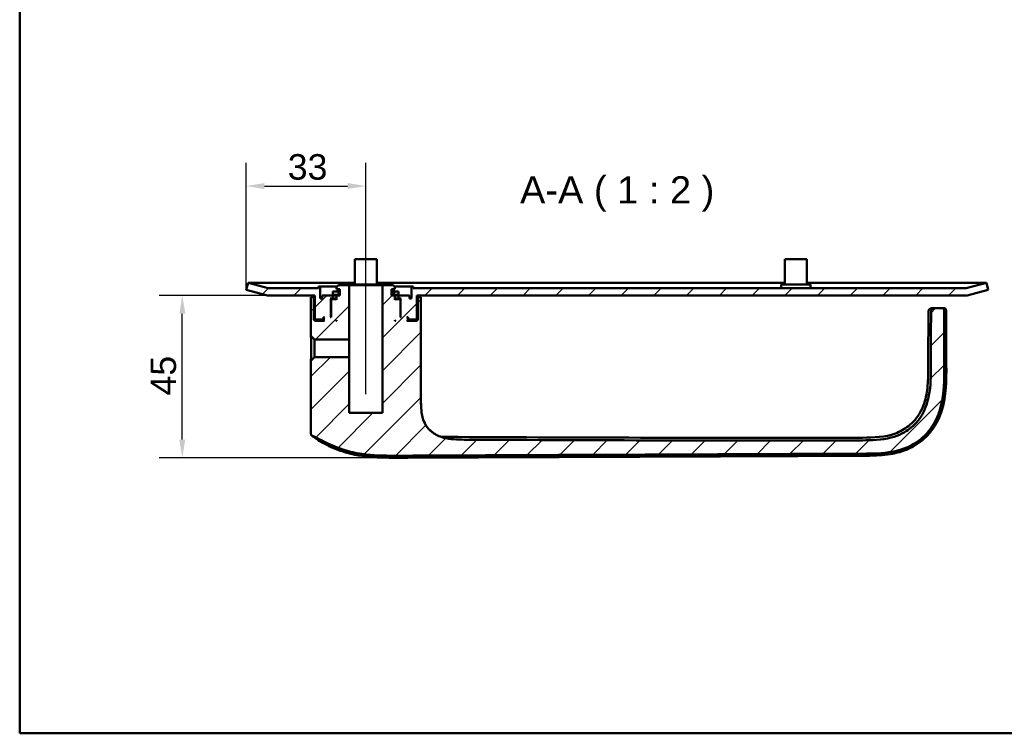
# Model space of a CAD drawing. Header units: millimetres. Extents: x 20 to 833, y 20 to 574.
# Tile 1 of 17: x 20 to 290, y 20 to 216. Entities that reach past the tile are written whole.
import ezdxf

# ---------------------------------------------------------------- set-up
doc = ezdxf.new("R2010")
doc.units = ezdxf.units.MM
doc.header["$LTSCALE"] = 2
for name, color, linetype, lineweight in [('Bemaßungen(DIN)', 7, 'Continuous', 25), ('Mittellinie(DIN)', 7, 'Continuous', 25), ('Sichtbare Kanten(DIN)', 7, 'Continuous', 50), ('Skizziergeometrie(DIN)', 7, 'Continuous', 50), ('Symbole(DIN)', 7, 'Continuous', 25)]:
    doc.layers.add(name, color=color, linetype=linetype, lineweight=lineweight)
doc.layers.add('Schraffur', color=179, linetype='Continuous', lineweight=9, true_color=0x1e1e47)
doc.styles.add('Aktuell-DINGroßer Text', font='arial.ttf')
doc.styles.add('STANDARD-DIN~0', font='arial.ttf')
doc.dimstyles.new('CAD-LAN', dxfattribs={"dimscale": 2, "dimtxt": 3.5, "dimasz": 2.5, "dimexe": 3.175, "dimexo": 0, "dimgap": 0.8, "dimtad": 1, "dimrnd": 1e-08, "dimtxsty": 'STANDARD-DIN~0', "dimcen": 0.09, "dimdle": 10, "dimclrd": 250, "dimclre": 250, "dimclrt": 250, "dimadec": 0, "dimazin": 2, "dimtfac": 1, "dimtmove": 0, "dimatfit": 3, "dimfxl": 1, "dimtolj": 1, "dimtzin": 0, "dimlwd": 25, "dimlwe": 25, "dimarcsym": 0})

# ---------------------------------------------------------------- blocks, each defined once
blk = doc.blocks.new('Ränder Standardrahmen')
at = {"layer": 'Skizziergeometrie(DIN)', "flags": 128}
blk.add_lwpolyline([(10, 10), (10, 287), (410, 287), (410, 10), (10, 10)], dxfattribs=at)
blk = doc.blocks.new('*D21')
at = {"layer": 'Bemaßungen(DIN)', "color": 250, "linetype": 'Continuous', "lineweight": 25, "true_color": 0x3f3f3f, "transparency": 16777216}
for p, q in [((82.18, 141.69), (82.18, 176.55)), ((114.98, 147.97), (114.98, 176.55)), ((87.18, 170.2), (109.98, 170.2))]:
    blk.add_line(p, q, dxfattribs=at)
at = {"layer": 'Bemaßungen(DIN)', "color": 250, "linetype": 'Continuous', "true_color": 0x3f3f3f, "transparency": 16777216}
for points in [[(87.18, 171.04), (87.18, 169.37), (82.18, 170.2)], [(109.98, 171.04), (109.98, 169.37), (114.98, 170.2)]]:
    blk.add_solid(points, dxfattribs=at)
at = {"layer": 'Defpoints', "color": 0, "linetype": 'Continuous', "transparency": 16777216}
for p in [(114.98, 170.2), (114.98, 147.97), (82.18, 141.69)]:
    blk.add_point(p, dxfattribs=at)
at = {"layer": 'Bemaßungen(DIN)', "color": 250, "linetype": 'Continuous', "lineweight": 25, "true_color": 0x3f3f3f, "transparency": 16777216, "insert": (93.57, 178.96), "char_height": 7, "attachment_point": 1, "style": 'STANDARD-DIN~0'}
blk.add_mtext('\\A1;33', dxfattribs=at)
blk = doc.blocks.new('*D22')
at = {"layer": 'Bemaßungen(DIN)', "color": 250, "linetype": 'Continuous', "lineweight": 25, "true_color": 0x3f3f3f, "transparency": 16777216}
for p, q in [((87.98, 140.17), (58.27, 140.17)), ((64.62, 100.64), (64.62, 135.17)), ((123.65, 95.64), (58.27, 95.64))]:
    blk.add_line(p, q, dxfattribs=at)
at = {"layer": 'Bemaßungen(DIN)', "color": 250, "linetype": 'Continuous', "true_color": 0x3f3f3f, "transparency": 16777216}
for points in [[(63.79, 135.17), (65.46, 135.17), (64.62, 140.17)], [(63.79, 100.64), (65.46, 100.64), (64.62, 95.64)]]:
    blk.add_solid(points, dxfattribs=at)
at = {"layer": 'Defpoints', "color": 0, "linetype": 'Continuous', "transparency": 16777216}
for p in [(64.62, 140.17), (87.98, 140.17), (123.65, 95.64)]:
    blk.add_point(p, dxfattribs=at)
at = {"layer": 'Bemaßungen(DIN)', "color": 250, "linetype": 'Continuous', "lineweight": 25, "true_color": 0x3f3f3f, "transparency": 16777216, "insert": (55.9, 112.72), "char_height": 7, "attachment_point": 1, "rotation": 90, "style": 'STANDARD-DIN~0'}
blk.add_mtext('\\A1;45', dxfattribs=at)

msp = doc.modelspace()

# ---------------------------------------------------------------- hatches: boundary and pattern name
at = {"layer": 'Schraffur'}
h = msp.add_hatch(dxfattribs=at)
h.set_pattern_fill('ANSI31', color=256, scale=50.8, style=0)
h.set_pattern_definition([(45, (0, 0), (-4.49013, 4.49013), [])])
h.paths.add_polyline_path([(123.999, 140.374), (123.999, 141.274), (122.496, 141.274), (122.496, 140.374)])
h.paths.add_polyline_path([(107.471, 140.374), (107.471, 141.274), (105.966, 141.274), (105.966, 140.374)])
h.paths.add_polyline_path([(99.94, 139.674), (99.94, 137.174), (99.94, 129.117), (100.924, 128.133), (110.433, 128.133), (110.433, 142.974), (107.483, 142.974), (106.983, 142.474), (106.983, 141.874), (107.883, 141.874), (107.883, 140.174), (106.983, 140.174), (106.983, 138.974), (106.783, 139.174), (105.683, 139.174), (105.483, 138.974), (105.483, 134.174), (105.233, 134.174), (105.433, 134.374), (105.433, 139.174), (105.233, 139.374), (105.983, 139.374), (105.983, 140.174), (102.983, 140.174), (102.983, 139.374), (102.483, 139.374), (102.483, 142.674), (101.983, 142.674), (101.983, 142.175), (88.234, 142.175), (82.68, 143.621), (82.176, 141.686), (87.983, 140.174), (100.983, 140.174), (100.983, 133.774), (101.183, 133.574), (103.283, 133.574), (103.383, 133.674), (103.383, 134.174), (103.683, 134.174), (103.483, 133.974), (103.483, 133.374), (103.683, 133.174), (100.983, 133.174), (100.683, 133.474), (100.683, 139.674)])
h.paths.add_polyline_path([(106.983, 133.174), (106.783, 133.174), (106.983, 133.374)], flags=0)
edge = h.paths.add_edge_path()
edge.add_spline(control_points=[(273.668, 136.109), (273.668, 136.214), (273.668, 136.322), (273.631, 136.455), (273.615, 136.493), (273.569, 136.558), (273.541, 136.585), (273.466, 136.632), (273.419, 136.648), (273.286, 136.674), (273.194, 136.674), (273.103, 136.674)], knot_values=[-0.0996811, -0.0996811, -0.0996811, -0.0996811, -0.068663, -0.068663, -0.0555766, -0.0555766, -0.0431631, -0.0431631, -0.027324, -0.027324, -0.0000075, -0.0000075, -0.0000075, -0.0000075], degree=3, periodic=0)
edge.add_line((273.103, 136.674), (271.513, 136.674))
edge.add_spline(control_points=[(271.513, 136.674), (271.262, 136.674), (271.002, 136.674), (270.67, 136.584), (270.572, 136.544), (270.403, 136.428), (270.335, 136.358), (270.213, 136.169), (270.172, 136.049), (270.102, 135.717), (270.102, 135.487), (270.102, 135.261)], knot_values=[-0.2477947, -0.2477947, -0.2477947, -0.2477947, -0.1726152, -0.1726152, -0.139068, -0.139068, -0.1074887, -0.1074887, -0.0678474, -0.0678474, 0, 0, 0, 0], degree=3, periodic=0)
edge.add_spline(control_points=[(270.102, 135.261), (270.101, 133.319), (270.095, 131.217), (270.079, 126.774), (270.056, 121.295), (270.054, 120.712)], knot_values=[-0.2899816, -0.2899816, -0.2899816, -0.2899816, -0.1747977, -0.1747977, 0, 0, 0, 0], degree=3, periodic=0)
edge.add_spline(control_points=[(270.054, 120.712), (270.043, 118.064), (270.031, 115.389), (269.224, 111.091), (268.668, 109.227), (266.754, 105.939), (265.618, 104.638), (263.024, 102.66), (261.412, 101.75), (256.48, 100.432), (253.794, 100.421), (251.304, 100.412)], knot_values=[-4.2006859, -4.2006859, -4.2006859, -4.2006859, -2.9113022, -2.9113022, -2.074408, -2.074408, -1.3660677, -1.3660677, -0.7469942, -0.7469942, 0, 0, 0, 0], degree=3, periodic=0)
edge.add_spline(control_points=[(251.304, 100.412), (232.806, 100.346), (214.309, 100.351), (178.112, 100.433), (160.412, 100.507), (142.714, 100.584)], knot_values=[-11.0978989, -11.0978989, -11.0978989, -11.0978989, -5.5486994, -5.5486994, -0.2389962, -0.2389962, -0.2389962, -0.2389962], degree=3, periodic=0)
edge.add_spline(control_points=[(142.714, 100.584), (140.808, 100.592), (138.882, 100.601), (135.959, 101.217), (134.901, 101.583), (133.139, 102.638), (132.439, 103.248), (131.181, 104.899), (130.792, 105.864), (130.126, 108.359), (130.126, 110.067), (130.126, 111.758)], knot_values=[-1.7163197, -1.7163197, -1.7163197, -1.7163197, -1.2713011, -1.2713011, -1.0043346, -1.0043346, -0.7798148, -0.7798148, -0.5072175, -0.5072175, 0, 0, 0, 0], degree=3, periodic=0)
edge.add_line((130.126, 111.758), (130.126, 137.174))
edge.add_line((130.126, 137.174), (130.126, 139.674))
edge.add_line((130.126, 139.674), (129.283, 139.674))
edge.add_line((129.283, 139.674), (129.283, 133.474))
edge.add_line((129.283, 133.474), (128.983, 133.174))
edge.add_line((128.983, 133.174), (126.283, 133.174))
edge.add_line((126.283, 133.174), (126.483, 133.374))
edge.add_line((126.483, 133.374), (126.483, 133.974))
edge.add_line((126.483, 133.974), (126.283, 134.174))
edge.add_line((126.283, 134.174), (126.583, 134.174))
edge.add_line((126.583, 134.174), (126.583, 133.674))
edge.add_line((126.583, 133.674), (126.683, 133.574))
edge.add_line((126.683, 133.574), (128.783, 133.574))
edge.add_line((128.783, 133.574), (128.983, 133.774))
edge.add_line((128.983, 133.774), (128.983, 140.174))
edge.add_line((128.983, 140.174), (279.989, 140.174))
edge.add_line((279.989, 140.174), (285.795, 141.686))
edge.add_line((285.795, 141.686), (285.291, 143.621))
edge.add_line((285.291, 143.621), (279.737, 142.175))
edge.add_line((279.737, 142.175), (127.983, 142.175))
edge.add_line((127.983, 142.175), (127.983, 142.674))
edge.add_line((127.983, 142.674), (127.483, 142.674))
edge.add_line((127.483, 142.674), (127.483, 139.374))
edge.add_line((127.483, 139.374), (126.983, 139.374))
edge.add_line((126.983, 139.374), (126.983, 140.174))
edge.add_line((126.983, 140.174), (123.983, 140.174))
edge.add_line((123.983, 140.174), (123.983, 139.374))
edge.add_line((123.983, 139.374), (124.733, 139.374))
edge.add_line((124.733, 139.374), (124.533, 139.174))
edge.add_line((124.533, 139.174), (124.533, 134.374))
edge.add_line((124.533, 134.374), (124.733, 134.174))
edge.add_line((124.733, 134.174), (124.483, 134.174))
edge.add_line((124.483, 134.174), (124.483, 138.974))
edge.add_line((124.483, 138.974), (124.283, 139.174))
edge.add_line((124.283, 139.174), (123.183, 139.174))
edge.add_line((123.183, 139.174), (122.983, 138.974))
edge.add_line((122.983, 138.974), (122.983, 140.174))
edge.add_line((122.983, 140.174), (122.083, 140.174))
edge.add_line((122.083, 140.174), (122.083, 141.874))
edge.add_line((122.083, 141.874), (122.983, 141.874))
edge.add_line((122.983, 141.874), (122.983, 142.474))
edge.add_line((122.983, 142.474), (122.483, 142.974))
edge.add_line((122.483, 142.974), (119.533, 142.974))
edge.add_line((119.533, 142.974), (119.533, 107.974))
edge.add_line((119.533, 107.974), (110.433, 107.974))
edge.add_line((110.433, 107.974), (110.433, 123.216))
edge.add_line((110.433, 123.216), (100.924, 123.216))
edge.add_line((100.924, 123.216), (99.94, 122.232))
edge.add_line((99.94, 122.232), (99.94, 102.262))
edge.add_spline(control_points=[(99.94, 102.262), (99.94, 102.17), (99.94, 102.077), (99.967, 101.944), (99.983, 101.898), (100.035, 101.812), (100.069, 101.776), (100.191, 101.685), (100.292, 101.647), (100.397, 101.606)], knot_values=[-0.0976377, -0.0976377, -0.0976377, -0.0976377, -0.06823, -0.06823, -0.0514818, -0.0514818, -0.0338046, -0.0338046, -0.0000168, -0.0000168, -0.0000168, -0.0000168], degree=3, periodic=0)
edge.add_spline(control_points=[(100.397, 101.606), (101.111, 101.323), (101.988, 100.864), (103.744, 99.958), (104.25, 99.706), (105.181, 99.296)], knot_values=[-0.5631654, -0.5631654, -0.5631654, -0.5631654, -0.3051835, -0.3051835, 0, 0, 0, 0], degree=3, periodic=0)
edge.add_spline(control_points=[(105.181, 99.296), (106.043, 98.916), (106.925, 98.555), (108.601, 97.941), (109.411, 97.675), (110.222, 97.45)], knot_values=[-0.5355123, -0.5355123, -0.5355123, -0.5355123, -0.2526532, -0.2526532, 0, 0, 0, 0], degree=3, periodic=0)
edge.add_spline(control_points=[(110.222, 97.45), (111.025, 97.227), (111.837, 97.042), (113.475, 96.736), (114.299, 96.615), (115.126, 96.521)], knot_values=[-0.4996877, -0.4996877, -0.4996877, -0.4996877, -0.2497852, -0.2497852, 0, 0, 0, 0], degree=3, periodic=0)
edge.add_spline(control_points=[(115.126, 96.521), (116.586, 96.354), (118.042, 96.269), (121, 96.189), (122.741, 96.197), (123.915, 96.202)], knot_values=[-0.7012157, -0.7012157, -0.7012157, -0.7012157, -0.3519477, -0.3519477, 0, 0, 0, 0], degree=3, periodic=0)
edge.add_line((123.915, 96.202), (251.388, 96.748))
edge.add_spline(control_points=[(251.388, 96.748), (254.059, 96.76), (256.809, 96.772), (261.361, 97.649), (263.405, 98.269), (267.154, 100.492), (268.66, 101.853), (271.522, 105.705), (272.352, 108.011), (273.749, 113.469), (273.732, 117.174), (273.716, 120.683)], knot_values=[-3.1131649, -3.1131649, -3.1131649, -3.1131649, -2.4346951, -2.4346951, -1.9860051, -1.9860051, -1.588166, -1.588166, -1.0529023, -1.0529023, -0.0000034, -0.0000034, -0.0000034, -0.0000034], degree=3, periodic=0)
edge.add_spline(control_points=[(273.716, 120.683), (273.707, 122.783), (273.689, 126.999), (273.673, 131.939), (273.669, 133.974), (273.668, 136.109)], knot_values=[-1.5544682, -1.5544682, -1.5544682, -1.5544682, -0.6404782, -0.6404782, -0.0000001, -0.0000001, -0.0000001, -0.0000001], degree=3, periodic=0)
h.paths.add_polyline_path([(123.183, 133.174), (122.983, 133.174), (122.983, 133.374)], flags=0)

# ---------------------------------------------------------------- linework, layer by layer
at = {"layer": 'Mittellinie(DIN)', "linetype": 'Continuous'}
msp.add_line((114.983, 113.054), (114.983, 147.974), dxfattribs=at)
at = {"layer": 'Sichtbare Kanten(DIN)'}
for p, q in [((117.983, 150.175), (111.983, 150.175)), ((111.983, 143.175), (111.983, 150.175)), ((117.983, 143.175), (117.983, 150.175)), ((235.983, 150.175), (229.983, 150.175)), ((229.983, 143.175), (229.983, 150.175)), ((235.983, 143.175), (235.983, 150.175)), ((82.68, 143.621), (82.176, 141.686)), ((88.234, 142.175), (82.68, 143.621)), ((100.986, 143.621), (82.68, 143.621)), ((111.983, 143.621), (100.986, 143.621)), ((229.983, 143.621), (117.983, 143.621)), ((266.986, 143.621), (235.983, 143.621)), ((285.291, 143.621), (266.986, 143.621)), ((285.291, 143.621), (279.737, 142.175)), ((285.795, 141.686), (285.291, 143.621)), ((82.176, 141.686), (87.983, 140.174)), ((101.983, 142.175), (88.234, 142.175)), ((102.483, 142.674), (101.983, 142.674)), ((101.983, 142.674), (101.983, 142.175)), ((101.983, 142.674), (101.983, 142.674)), ((101.983, 142.674), (101.983, 142.175)), ((102.483, 139.374), (102.483, 142.674)), ((102.483, 142.674), (107.183, 142.674)), ((107.471, 141.274), (105.966, 141.274)), ((105.966, 141.274), (105.966, 140.374)), ((105.966, 141.274), (105.966, 141.274)), ((105.966, 141.274), (105.966, 140.374)), ((107.483, 142.974), (106.983, 142.474)), ((107.483, 142.974), (106.983, 142.474)), ((106.983, 142.474), (106.983, 141.874)), ((106.983, 142.474), (106.983, 142.474)), ((106.983, 141.874), (106.983, 142.474)), ((106.983, 141.874), (107.883, 141.874)), ((106.983, 141.874), (106.983, 141.874)), ((107.471, 140.374), (107.471, 141.274)), ((107.883, 141.274), (107.471, 141.274)), ((110.433, 142.974), (107.483, 142.974)), ((107.483, 142.974), (107.483, 142.974)), ((107.883, 141.874), (107.883, 140.174)), ((107.883, 140.174), (107.883, 141.874)), ((110.433, 128.133), (110.433, 142.974)), ((110.433, 142.974), (110.436, 142.974)), ((110.436, 142.974), (119.533, 142.974)), ((110.436, 107.974), (110.436, 142.974)), ((118.983, 143.175), (110.983, 143.175)), ((110.983, 142.974), (110.983, 143.175)), ((118.983, 142.974), (118.983, 143.175)), ((122.483, 142.974), (119.533, 142.974)), ((119.533, 142.974), (119.533, 107.974)), ((122.083, 140.174), (122.083, 141.874)), ((122.083, 141.874), (122.983, 141.874)), ((122.083, 140.174), (122.083, 141.874)), ((122.496, 141.274), (122.083, 141.274)), ((122.983, 142.474), (122.483, 142.974)), ((122.483, 142.974), (122.483, 142.974)), ((122.483, 142.974), (122.983, 142.474)), ((123.999, 141.274), (122.496, 141.274)), ((122.496, 141.274), (122.496, 140.374)), ((122.783, 142.674), (127.483, 142.674)), ((122.983, 141.874), (122.983, 142.474)), ((122.983, 142.474), (122.983, 142.474)), ((122.983, 141.874), (122.983, 142.474)), ((122.983, 141.874), (122.983, 141.874)), ((123.999, 140.374), (123.999, 141.274)), ((123.999, 141.274), (123.999, 141.274)), ((123.999, 141.274), (123.999, 140.374)), ((127.983, 142.674), (127.483, 142.674)), ((127.483, 142.674), (127.483, 139.374)), ((127.983, 142.175), (127.983, 142.674)), ((127.983, 142.674), (127.983, 142.674)), ((127.983, 142.674), (127.983, 142.175)), ((279.737, 142.175), (127.983, 142.175)), ((236.983, 143.175), (228.983, 143.175)), ((228.983, 142.175), (228.983, 143.175)), ((236.983, 142.175), (236.983, 143.175)), ((279.989, 140.174), (285.795, 141.686)), ((87.983, 140.174), (100.983, 140.174)), ((99.94, 139.674), (99.94, 137.174)), ((100.683, 139.674), (99.94, 139.674)), ((100.683, 133.474), (100.683, 139.674)), ((100.983, 139.674), (100.683, 139.674)), ((100.983, 140.174), (100.983, 133.774)), ((100.983, 140.174), (100.983, 133.774)), ((102.983, 139.374), (102.483, 139.374)), ((105.983, 140.174), (102.983, 140.174)), ((102.983, 140.174), (102.983, 139.374)), ((102.983, 140.174), (102.983, 140.174)), ((102.983, 139.374), (102.983, 140.174)), ((105.433, 139.174), (105.233, 139.374)), ((105.233, 139.374), (105.983, 139.374)), ((105.433, 134.374), (105.433, 139.174)), ((105.433, 139.174), (105.683, 139.174)), ((105.683, 139.174), (105.483, 138.974)), ((105.683, 139.174), (105.483, 138.974)), ((105.483, 138.974), (105.483, 134.174)), ((105.483, 138.974), (105.483, 138.974)), ((105.483, 138.974), (105.483, 134.174)), ((106.783, 139.174), (105.683, 139.174)), ((105.683, 139.174), (105.683, 139.174)), ((105.966, 140.374), (107.471, 140.374)), ((105.966, 140.374), (105.966, 140.374)), ((105.983, 139.374), (105.983, 140.174)), ((105.983, 140.174), (106.983, 140.174)), ((106.983, 139.374), (105.983, 139.374)), ((106.983, 138.974), (106.783, 139.174)), ((106.983, 139.174), (106.783, 139.174)), ((107.883, 140.174), (106.983, 140.174)), ((106.983, 140.174), (106.983, 138.974)), ((106.983, 140.174), (106.983, 140.174)), ((106.983, 138.974), (106.983, 140.174)), ((107.471, 140.374), (107.883, 140.374)), ((122.083, 140.374), (122.496, 140.374)), ((122.983, 140.174), (122.083, 140.174)), ((122.496, 140.374), (123.999, 140.374)), ((122.983, 138.974), (122.983, 140.174)), ((122.983, 140.174), (123.983, 140.174)), ((122.983, 140.174), (122.983, 140.174)), ((122.983, 138.974), (122.983, 140.174)), ((123.983, 139.374), (122.983, 139.374)), ((123.183, 139.174), (122.983, 138.974)), ((123.183, 139.174), (122.983, 139.174)), ((124.283, 139.174), (123.183, 139.174)), ((126.983, 140.174), (123.983, 140.174)), ((123.983, 140.174), (123.983, 139.374)), ((123.983, 139.374), (124.733, 139.374)), ((123.999, 140.374), (123.999, 140.374)), ((124.483, 138.974), (124.283, 139.174)), ((124.283, 139.174), (124.533, 139.174)), ((124.283, 139.174), (124.283, 139.174)), ((124.283, 139.174), (124.483, 138.974)), ((124.483, 134.174), (124.483, 138.974)), ((124.483, 138.974), (124.483, 138.974)), ((124.483, 138.974), (124.483, 134.174)), ((124.733, 139.374), (124.533, 139.174)), ((124.533, 139.174), (124.533, 134.374)), ((126.983, 139.374), (126.983, 140.174)), ((126.983, 140.174), (126.983, 140.174)), ((126.983, 139.374), (126.983, 140.174)), ((127.483, 139.374), (126.983, 139.374)), ((128.983, 133.774), (128.983, 140.174)), ((128.983, 140.174), (279.989, 140.174)), ((128.983, 140.174), (128.983, 133.774)), ((129.283, 139.674), (128.983, 139.674)), ((130.126, 139.674), (129.283, 139.674)), ((129.283, 139.674), (129.283, 133.474)), ((130.126, 137.174), (130.126, 139.674)), ((130.126, 137.174), (130.126, 139.674)), ((99.94, 137.174), (99.94, 129.117)), ((130.126, 111.758), (130.126, 137.174)), ((130.126, 137.174), (130.126, 111.758)), ((271.513, 136.674), (270.819, 136.674)), ((273.103, 136.674), (271.513, 136.674)), ((100.983, 133.174), (100.683, 133.474)), ((103.483, 133.474), (100.683, 133.474)), ((100.983, 133.774), (101.183, 133.574)), ((100.983, 133.774), (100.983, 133.774)), ((101.183, 133.574), (100.983, 133.774)), ((103.683, 133.174), (100.983, 133.174)), ((101.183, 133.574), (103.283, 133.574)), ((101.183, 133.574), (101.183, 133.574)), ((103.283, 133.574), (103.383, 133.674)), ((103.283, 133.574), (103.483, 133.574)), ((103.383, 133.674), (103.383, 134.174)), ((103.383, 134.174), (103.683, 134.174)), ((103.483, 133.674), (103.383, 133.674)), ((103.683, 134.174), (103.483, 133.974)), ((103.683, 134.174), (103.483, 133.974)), ((103.483, 133.974), (103.483, 133.374)), ((103.483, 133.974), (103.483, 133.974)), ((103.483, 133.974), (103.483, 133.374)), ((103.483, 133.374), (103.683, 133.174)), ((103.483, 133.374), (103.483, 133.374)), ((103.683, 133.174), (103.483, 133.374)), ((105.233, 134.174), (105.433, 134.374)), ((105.483, 134.174), (105.233, 134.174)), ((105.483, 134.374), (105.433, 134.374)), ((106.783, 133.174), (106.983, 133.374)), ((106.983, 133.174), (106.783, 133.174)), ((106.983, 133.374), (106.983, 133.174)), ((106.983, 133.174), (106.983, 133.374)), ((122.983, 133.174), (122.983, 133.374)), ((122.983, 133.374), (123.183, 133.174)), ((122.983, 133.174), (122.983, 133.374)), ((123.183, 133.174), (122.983, 133.174)), ((124.533, 134.374), (124.483, 134.374)), ((124.733, 134.174), (124.483, 134.174)), ((124.533, 134.374), (124.733, 134.174)), ((126.483, 133.974), (126.283, 134.174)), ((126.283, 134.174), (126.583, 134.174)), ((126.283, 134.174), (126.483, 133.974)), ((126.283, 133.174), (126.483, 133.374)), ((126.283, 133.174), (126.483, 133.374)), ((128.983, 133.174), (126.283, 133.174)), ((126.483, 133.374), (126.483, 133.974)), ((126.483, 133.974), (126.483, 133.974)), ((126.483, 133.974), (126.483, 133.374)), ((126.583, 133.674), (126.483, 133.674)), ((126.483, 133.574), (126.683, 133.574)), ((129.283, 133.474), (126.483, 133.474)), ((126.483, 133.374), (126.483, 133.374)), ((126.583, 134.174), (126.583, 133.674)), ((126.583, 133.674), (126.683, 133.574)), ((126.683, 133.574), (128.783, 133.574)), ((128.783, 133.574), (128.983, 133.774)), ((128.783, 133.574), (128.983, 133.774)), ((128.783, 133.574), (128.783, 133.574)), ((128.983, 133.774), (128.983, 133.774)), ((129.283, 133.474), (128.983, 133.174)), ((99.94, 129.117), (100.924, 128.133)), ((100.924, 128.133), (110.433, 128.133)), ((100.924, 123.216), (99.94, 122.232)), ((99.94, 122.232), (99.94, 102.262)), ((110.433, 123.216), (100.924, 123.216)), ((110.433, 107.974), (110.433, 123.216)), ((119.533, 107.974), (110.433, 107.974))]:
    msp.add_line(p, q, dxfattribs=at)
for centre, major_axis, start_param, end_param in [((100.924, 125.674), (0, -2.458), 0.0066366, 3.134956), ((110.433, 125.674), (0, -2.459), 6.279349, 9.4286143)]:
    msp.add_ellipse(centre, major_axis=major_axis, ratio=0.000724, start_param=start_param, end_param=end_param, dxfattribs=at)
for points, degree in [([(269.334, 120.712), (269.355, 125.56), (269.38, 130.408), (269.382, 135.256)], 3), ([(270.819, 136.674), (270.808, 136.674), (270.798, 136.674), (270.788, 136.674), (270.778, 136.674), (270.768, 136.674)], 5), ([(273.239, 136.675), (273.236, 136.675), (273.234, 136.675), (273.231, 136.675), (273.229, 136.675), (273.227, 136.675)], 5), ([(273.553, 136.674), (273.55, 136.674), (273.547, 136.674), (273.545, 136.674)], 3)]:
    msp.add_open_spline(points, degree=degree, dxfattribs=at)
for points, degree, knots in [([(269.382, 135.256), (269.383, 135.418), (269.382, 135.581), (269.41, 135.872), (269.432, 136.003), (269.501, 136.186), (269.531, 136.246), (269.604, 136.354), (269.648, 136.404), (269.749, 136.488), (269.805, 136.523), (269.983, 136.607), (270.115, 136.636), (270.375, 136.669), (270.506, 136.673), (270.668, 136.674), (270.701, 136.674), (270.741, 136.674), (270.749, 136.674), (270.76, 136.674), (270.763, 136.674), (270.77, 136.674), (270.773, 136.674), (270.781, 136.674), (270.784, 136.674), (270.789, 136.674), (270.79, 136.674), (270.791, 136.674), (270.791, 136.674), (270.791, 136.674), (270.792, 136.674), (270.792, 136.674), (270.792, 136.674), (270.792, 136.674), (270.792, 136.674), (270.792, 136.674), (270.792, 136.674), (270.792, 136.674), (270.792, 136.674), (270.793, 136.674), (270.793, 136.674), (270.793, 136.674), (270.793, 136.674), (270.794, 136.674), (270.794, 136.674), (270.795, 136.674), (270.795, 136.674), (270.795, 136.674), (270.795, 136.674), (270.795, 136.674), (270.795, 136.674), (270.8, 136.674), (270.813, 136.674), (270.789, 136.674)], 3, [0, 0, 0, 0, 0.0486463, 0.0486463, 0.08780269, 0.08780269, 0.10737212, 0.10737212, 0.12700917, 0.12700917, 0.14663165, 0.14663165, 0.18617083, 0.18617083, 0.22516631, 0.22516631, 0.2349073, 0.2349073, 0.23735076, 0.23735076, 0.23857202, 0.23857202, 0.23979541, 0.23979541, 0.24225739, 0.24225739, 0.24286589, 0.24286589, 0.24294209, 0.24294209, 0.24298027, 0.24298027, 0.24299935, 0.24299935, 0.24301853, 0.24301853, 0.24303781, 0.24303781, 0.24305703, 0.24305703, 0.24309205, 0.24309205, 0.2431937, 0.2431937, 0.24417208, 0.24417208, 0.24517134, 0.24517134, 0.24565648, 0.24565648, 0.24577587, 0.24577587, 0.27118401, 0.27118401, 0.27118401, 0.27118401]), ([(270.102, 135.261), (270.101, 133.319), (270.095, 131.217), (270.079, 126.774), (270.056, 121.295), (270.054, 120.712)], 3, [-0.28998163, -0.28998163, -0.28998163, -0.28998163, -0.17479771, -0.17479771, 0, 0, 0, 0]), ([(271.513, 136.674), (271.262, 136.674), (271.002, 136.674), (270.67, 136.584), (270.572, 136.544), (270.403, 136.428), (270.335, 136.358), (270.213, 136.169), (270.172, 136.049), (270.102, 135.717), (270.102, 135.487), (270.102, 135.261)], 3, [-0.24779469, -0.24779469, -0.24779469, -0.24779469, -0.17261523, -0.17261523, -0.139068, -0.139068, -0.1074887, -0.1074887, -0.06784744, -0.06784744, 0, 0, 0, 0]), ([(273.668, 136.109), (273.668, 136.214), (273.668, 136.322), (273.631, 136.455), (273.615, 136.493), (273.569, 136.558), (273.541, 136.585), (273.466, 136.632), (273.419, 136.648), (273.286, 136.674), (273.194, 136.674), (273.103, 136.674)], 3, [-0.099681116, -0.099681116, -0.099681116, -0.099681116, -0.068663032, -0.068663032, -0.055576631, -0.055576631, -0.043163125, -0.043163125, -0.027323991, -0.027323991, -0.000007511, -0.000007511, -0.000007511, -0.000007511]), ([(273.111, 136.674), (273.113, 136.674), (273.114, 136.674), (273.117, 136.674), (273.118, 136.674), (273.121, 136.674), (273.122, 136.674), (273.125, 136.674), (273.127, 136.674), (273.132, 136.674), (273.134, 136.674), (273.14, 136.674), (273.144, 136.674), (273.154, 136.674), (273.16, 136.674), (273.177, 136.674), (273.184, 136.674), (273.192, 136.674), (273.194, 136.674), (273.194, 136.674)], 3, [0, 0, 0, 0, 0.000404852, 0.000404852, 0.000830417, 0.000830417, 0.00137241, 0.00137241, 0.002193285, 0.002193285, 0.003624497, 0.003624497, 0.006500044, 0.006500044, 0.013194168, 0.013194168, 0.030841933, 0.030841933, 0.045280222, 0.045280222, 0.045280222, 0.045280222]), ([(273.127, 136.674), (273.127, 136.674), (273.127, 136.674), (273.127, 136.674), (273.127, 136.674), (273.128, 136.674), (273.128, 136.674), (273.13, 136.674), (273.13, 136.674), (273.133, 136.674), (273.134, 136.674), (273.139, 136.674), (273.141, 136.674), (273.146, 136.674), (273.148, 136.674), (273.153, 136.674), (273.156, 136.674), (273.173, 136.674), (273.182, 136.674), (273.199, 136.674), (273.206, 136.674), (273.219, 136.674), (273.223, 136.674), (273.223, 136.674)], 3, [0, 0, 0, 0, 0.00001565, 0.00001565, 0.000078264, 0.000078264, 0.000203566, 0.000203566, 0.000454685, 0.000454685, 0.000959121, 0.000959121, 0.001969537, 0.001969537, 0.002998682, 0.002998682, 0.00479866, 0.00479866, 0.014973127, 0.014973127, 0.02851113, 0.02851113, 0.048642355, 0.048642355, 0.048642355, 0.048642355]), ([(273.152, 136.675), (273.149, 136.675), (273.146, 136.674), (273.144, 136.674), (273.141, 136.674), (273.138, 136.674), (273.138, 136.674)], 5, [0.804626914, 0.804626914, 0.804626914, 0.804626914, 0.804626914, 0.804626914, 0.873918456, 0.891509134, 0.891509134, 0.891509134, 0.891509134, 0.891509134, 0.891509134]), ([(273.152, 136.675), (273.155, 136.675), (273.157, 136.675), (273.162, 136.675), (273.165, 136.675), (273.17, 136.675), (273.172, 136.675), (273.179, 136.675), (273.182, 136.675), (273.19, 136.674), (273.195, 136.674), (273.207, 136.674), (273.214, 136.674), (273.233, 136.674), (273.243, 136.674), (273.265, 136.673), (273.271, 136.673), (273.271, 136.673)], 3, [0, 0, 0, 0, 0.000822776, 0.000822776, 0.001599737, 0.001599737, 0.002617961, 0.002617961, 0.00417996, 0.00417996, 0.006942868, 0.006942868, 0.012550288, 0.012550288, 0.025390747, 0.025390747, 0.049829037, 0.049829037, 0.049829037, 0.049829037]), ([(273.188, 136.675), (273.188, 136.675), (273.188, 136.675), (273.188, 136.675), (273.188, 136.675), (273.193, 136.675), (273.198, 136.675), (273.207, 136.675), (273.211, 136.675), (273.219, 136.675), (273.223, 136.675), (273.237, 136.675), (273.246, 136.675), (273.282, 136.674), (273.299, 136.674), (273.33, 136.673), (273.339, 136.672), (273.339, 136.672)], 3, [0, 0, 0, 0, 0.000011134, 0.000011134, 0.000033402, 0.000033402, 0.001479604, 0.001479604, 0.002915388, 0.002915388, 0.004345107, 0.004345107, 0.008836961, 0.008836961, 0.025946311, 0.025946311, 0.050240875, 0.050240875, 0.050240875, 0.050240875]), ([(273.239, 136.675), (273.246, 136.675), (273.253, 136.675), (273.266, 136.675), (273.273, 136.675), (273.286, 136.675), (273.293, 136.675), (273.308, 136.675), (273.317, 136.675), (273.336, 136.674), (273.347, 136.674), (273.373, 136.673), (273.385, 136.673), (273.413, 136.671), (273.422, 136.67), (273.425, 136.67), (273.426, 136.67), (273.426, 136.67)], 3, [0, 0, 0, 0, 0.002097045, 0.002097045, 0.004180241, 0.004180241, 0.006768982, 0.006768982, 0.010602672, 0.010602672, 0.017024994, 0.017024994, 0.028686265, 0.028686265, 0.049073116, 0.049073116, 0.052977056, 0.052977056, 0.052977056, 0.052977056]), ([(273.423, 136.677), (273.423, 136.677), (273.423, 136.677), (273.429, 136.677), (273.435, 136.677), (273.452, 136.677), (273.463, 136.677), (273.483, 136.677), (273.493, 136.677), (273.521, 136.676), (273.537, 136.676), (273.579, 136.674), (273.601, 136.672), (273.653, 136.668), (273.67, 136.666), (273.671, 136.665), (273.671, 136.665), (273.671, 136.665)], 3, [0, 0, 0, 0, 0.000103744, 0.000103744, 0.001768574, 0.001768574, 0.005121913, 0.005121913, 0.00846074, 0.00846074, 0.015154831, 0.015154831, 0.02854693, 0.02854693, 0.055587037, 0.055587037, 0.056119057, 0.056119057, 0.056119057, 0.056119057]), ([(273.553, 136.676), (273.583, 136.676), (273.615, 136.676), (273.674, 136.674), (273.702, 136.673), (273.761, 136.668), (273.792, 136.665), (273.862, 136.652), (273.899, 136.641), (273.977, 136.609), (274.014, 136.585), (274.088, 136.518), (274.122, 136.471), (274.163, 136.381), (274.176, 136.345), (274.204, 136.242), (274.215, 136.166), (274.229, 136.01), (274.232, 135.929), (274.238, 135.725), (274.239, 135.6), (274.242, 135.205), (274.241, 134.933), (274.24, 133.848), (274.243, 133.035), (274.252, 129.566), (274.262, 126.911), (274.273, 124.256)], 3, [0, 0, 0, 0, 0.0092722, 0.0092722, 0.0180321, 0.0180321, 0.0289569, 0.0289569, 0.0446259, 0.0446259, 0.0657135, 0.0657135, 0.093634, 0.093634, 0.1089595, 0.1089595, 0.1344991, 0.1344991, 0.1593982, 0.1593982, 0.19663, 0.19663, 0.2780321, 0.2780321, 0.5221428, 0.5221428, 1.3186571, 1.3186571, 1.3186571, 1.3186571]), ([(273.716, 120.683), (273.707, 122.783), (273.689, 126.999), (273.673, 131.939), (273.669, 133.974), (273.668, 136.109)], 3, [-1.5544682, -1.5544682, -1.5544682, -1.5544682, -0.6404782, -0.6404782, -0.0000001, -0.0000001, -0.0000001, -0.0000001]), ([(99.94, 129.117), (99.94, 129.114), (99.942, 129.027), (99.948, 128.674), (99.952, 128.407), (99.959, 127.793), (99.963, 127.407), (99.968, 126.562), (99.969, 126.104), (99.969, 125.244), (99.968, 124.785), (99.963, 123.939), (99.959, 123.552), (99.952, 122.939), (99.948, 122.673), (99.942, 122.322), (99.94, 122.235), (99.94, 122.232)], 3, [-1.5479257, -1.5479257, -1.5479257, -1.5479257, -1.4205609, -1.4205609, -1.2909969, -1.2909969, -1.1622062, -1.1622062, -1.0334154, -1.0334154, -0.9043555, -0.9043555, -0.7752956, -0.7752956, -0.6460012, -0.6460012, -0.518906, -0.518906, -0.518906, -0.518906]), ([(274.273, 124.256), (274.29, 120.086), (274.502, 115.864), (273.368, 109.243), (272.546, 106.738), (270.673, 103.631), (270.023, 102.754), (268.095, 100.635), (266.649, 99.507), (263.588, 97.844), (261.956, 97.264), (258.383, 96.458), (256.408, 96.29), (251.166, 96.124), (247.884, 96.172), (234.763, 96.117), (224.924, 96.074), (185.565, 95.905), (156.046, 95.782), (120.973, 95.627), (115.266, 95.478), (108.615, 97.318), (107.326, 97.77), (105.27, 98.652), (104.453, 99.049), (103.056, 99.796), (102.448, 100.155), (101.457, 100.777), (101.065, 101.046), (100.254, 101.623), (100.202, 101.677), (100.145, 101.72), (100.135, 101.728), (100.131, 101.73)], 3, [0, 0, 0, 0, 1.2511093, 1.2511093, 2.0152234, 2.0152234, 2.3395269, 2.3395269, 2.8747172, 2.8747172, 3.3845818, 3.3845818, 3.9735928, 3.9735928, 4.9578642, 4.9578642, 7.9097972, 7.9097972, 16.7655959, 16.7655959, 18.4318047, 18.4318047, 18.8369657, 18.8369657, 19.1172178, 19.1172178, 19.3706585, 19.3706585, 19.6250186, 19.6250186, 20.1402475, 20.1402475, 20.3129146, 20.3129146, 20.3129146, 20.3129146]), ([(270.054, 120.712), (270.043, 118.064), (270.031, 115.389), (269.224, 111.091), (268.668, 109.227), (266.754, 105.939), (265.618, 104.638), (263.024, 102.66), (261.412, 101.75), (256.48, 100.432), (253.794, 100.421), (251.304, 100.412)], 3, [-4.2006859, -4.2006859, -4.2006859, -4.2006859, -2.9113022, -2.9113022, -2.074408, -2.074408, -1.3660677, -1.3660677, -0.7469942, -0.7469942, 0, 0, 0, 0]), ([(251.313, 101.143), (254.352, 101.154), (257.511, 101.251), (261.625, 102.805), (262.844, 103.476), (264.566, 104.839), (265.174, 105.428), (266.808, 107.367), (267.639, 108.915), (268.729, 112.114), (269.019, 113.796), (269.32, 117.212), (269.327, 118.964), (269.334, 120.712)], 3, [0, 0, 0, 0, 0.9118535, 0.9118535, 1.3195221, 1.3195221, 1.5707997, 1.5707997, 2.0802983, 2.0802983, 2.5847511, 2.5847511, 3.109112, 3.109112, 3.109112, 3.109112]), ([(251.388, 96.748), (254.059, 96.76), (256.809, 96.772), (261.361, 97.649), (263.405, 98.269), (267.154, 100.492), (268.66, 101.853), (271.522, 105.705), (272.352, 108.011), (273.749, 113.469), (273.732, 117.174), (273.716, 120.683)], 3, [-3.1131649, -3.1131649, -3.1131649, -3.1131649, -2.4346951, -2.4346951, -1.9860051, -1.9860051, -1.588166, -1.588166, -1.0529023, -1.0529023, -0.0000034, -0.0000034, -0.0000034, -0.0000034]), ([(142.714, 100.584), (140.808, 100.592), (138.882, 100.601), (135.959, 101.217), (134.901, 101.583), (133.139, 102.638), (132.439, 103.248), (131.181, 104.899), (130.792, 105.864), (130.126, 108.359), (130.126, 110.067), (130.126, 111.758)], 3, [-1.7163197, -1.7163197, -1.7163197, -1.7163197, -1.2713011, -1.2713011, -1.0043346, -1.0043346, -0.7798148, -0.7798148, -0.5072175, -0.5072175, 0, 0, 0, 0]), ([(130.126, 111.758), (130.126, 110.716), (130.126, 109.67), (130.305, 107.852), (130.442, 107.071), (130.935, 105.518), (131.316, 104.739), (132.325, 103.382), (132.966, 102.789), (134.024, 102.096), (134.393, 101.895), (134.962, 101.634), (135.155, 101.554), (135.446, 101.443), (135.544, 101.408), (135.689, 101.357), (135.738, 101.341), (135.832, 101.31), (135.878, 101.295), (135.961, 101.269), (135.997, 101.258), (136.088, 101.23), (136.126, 101.219), (136.406, 101.138), (136.452, 101.13), (136.504, 101.117), (136.51, 101.116), (136.51, 101.116)], 3, [0, 0, 0, 0, 0.3126645, 0.3126645, 0.5481011, 0.5481011, 0.8013154, 0.8013154, 1.055386, 1.055386, 1.1807568, 1.1807568, 1.2433048, 1.2433048, 1.2745886, 1.2745886, 1.2902441, 1.2902441, 1.3059888, 1.3059888, 1.321845, 1.321845, 1.3537143, 1.3537143, 1.6075402, 1.6075402, 1.6801134, 1.6801134, 1.6801134, 1.6801134]), ([(99.94, 102.262), (99.94, 102.17), (99.94, 102.077), (99.967, 101.944), (99.983, 101.898), (100.035, 101.812), (100.069, 101.776), (100.191, 101.685), (100.292, 101.647), (100.397, 101.606)], 3, [-0.097637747, -0.097637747, -0.097637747, -0.097637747, -0.068230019, -0.068230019, -0.051481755, -0.051481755, -0.033804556, -0.033804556, -0.000016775, -0.000016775, -0.000016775, -0.000016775]), ([(100.397, 101.606), (101.111, 101.323), (101.988, 100.864), (103.744, 99.958), (104.25, 99.706), (105.181, 99.296)], 3, [-0.5631654, -0.5631654, -0.5631654, -0.5631654, -0.30518353, -0.30518353, 0, 0, 0, 0]), ([(135.575, 101.397), (135.815, 101.386), (136.055, 101.377), (137.636, 101.33), (138.986, 101.334), (140.333, 101.328)], 3, [0.16801199, 0.16801199, 0.16801199, 0.16801199, 0.24049029, 0.24049029, 0.64454473, 0.64454473, 0.64454473, 0.64454473]), ([(140.333, 101.328), (173.666, 101.182), (207, 101.045), (243.993, 101.121), (247.653, 101.131), (251.313, 101.143)], 3, [0, 0, 0, 0, 10.0000254, 10.0000254, 11.0980296, 11.0980296, 11.0980296, 11.0980296]), ([(251.304, 100.412), (232.806, 100.346), (214.309, 100.351), (178.112, 100.433), (160.412, 100.507), (142.714, 100.584)], 3, [-11.0978989, -11.0978989, -11.0978989, -11.0978989, -5.5486994, -5.5486994, -0.2389962, -0.2389962, -0.2389962, -0.2389962]), ([(105.181, 99.296), (106.043, 98.916), (106.925, 98.555), (108.601, 97.941), (109.411, 97.675), (110.222, 97.45)], 3, [-0.53551235, -0.53551235, -0.53551235, -0.53551235, -0.25265316, -0.25265316, 0, 0, 0, 0]), ([(110.222, 97.45), (111.025, 97.227), (111.837, 97.042), (113.475, 96.736), (114.299, 96.615), (115.126, 96.521)], 3, [-0.49968769, -0.49968769, -0.49968769, -0.49968769, -0.24978521, -0.24978521, 0, 0, 0, 0]), ([(115.126, 96.521), (116.586, 96.354), (118.042, 96.269), (121, 96.189), (122.741, 96.197), (123.915, 96.202)], 3, [-0.70121575, -0.70121575, -0.70121575, -0.70121575, -0.35194768, -0.35194768, -0.00000002, -0.00000002, -0.00000002, -0.00000002]), ([(123.915, 96.202), (145.161, 96.293), (166.407, 96.384), (208.898, 96.566), (230.143, 96.657), (251.388, 96.748)], 3, [-12.7474663, -12.7474663, -12.7474663, -12.7474663, -6.3735533, -6.3735533, 0, 0, 0, 0])]:
    msp.add_open_spline(points, degree=degree, knots=knots, dxfattribs=at)

# ---------------------------------------------------------------- block references
at = {"xscale": 2, "yscale": 2, "zscale": 2}
msp.add_blockref('Ränder Standardrahmen', (0, 0), dxfattribs=at)

# ---------------------------------------------------------------- texts
at = {"layer": 'Symbole(DIN)', "color": 7, "insert": (157.313, 163.175), "char_height": 7.4676, "attachment_point": 7, "style": 'Aktuell-DINGroßer Text'}
msp.add_mtext('A-A ( 1 : 2 )', dxfattribs=at)

# ---------------------------------------------------------------- dimensions: what is measured, and where the dimension line sits
at = {"layer": 'Bemaßungen(DIN)', "color": 250, "linetype": 'Continuous', "lineweight": 25, "true_color": 0x3f3f3f}
for base, p1, p2, angle, picture, middle in [((114.983, 170.203), (82.176, 141.686), (114.983, 147.974), 180, '*D21', (98.579, 170.203)), ((64.622, 140.174), (123.651, 95.637), (87.983, 140.174), 270, '*D22', (64.622, 117.905))]:
    dim = msp.add_linear_dim(base=base, p1=p1, p2=p2, angle=angle, dimstyle='CAD-LAN', override={"dimgap": 0.8, "dimdec": 0, "dimtol": 0, "dimlim": 0, "dimtp": 0, "dimtm": 0, "dimtdec": 2, "dimtofl": 0, "dimatfit": 1}, dxfattribs=at)
    dim.commit()
    dim.dimension.update_dxf_attribs({"geometry": picture, "text_midpoint": middle, "dimtype": 160})

doc.saveas('drawing.dxf')
